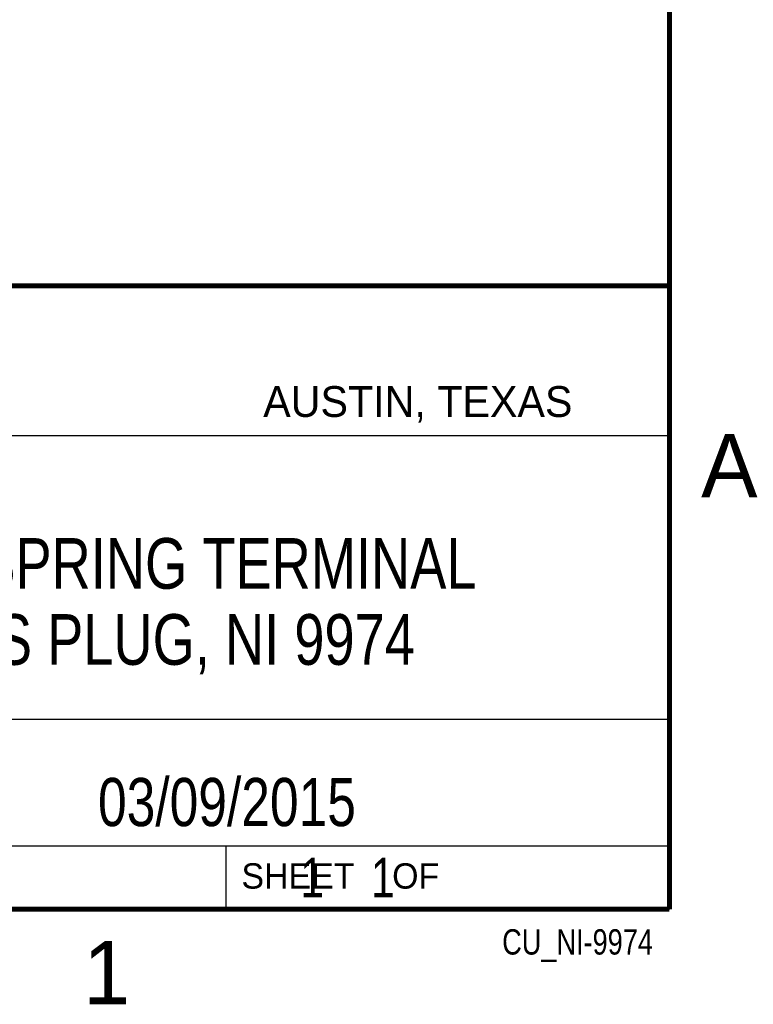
# Model space of a CAD drawing. Header units: inches. Extents: x 0 to 22, y 0 to 17.
# Tile 7 of 15: x 18.9 to 21.8, y 0.1 to 4. Entities that reach past the tile are written whole.
import ezdxf

# ---------------------------------------------------------------- set-up
doc = ezdxf.new("R2010")
doc.units = ezdxf.units.IN
doc.header["$LTSCALE"] = 1.21
doc.header["$MEASUREMENT"] = 0
doc.layers.get('0').update_dxf_attribs({"linetype": 'CONTINUOUS'})
doc.layers.add('DETAIL', color=7, linetype='CONTINUOUS')
doc.layers.add('NOTE', color=7, linetype='CONTINUOUS')
doc.styles.get("Standard").update_dxf_attribs({"font": 'txt', "width": 0.8})
doc.styles.add('TEXTSTYLE_2', font='txt')

msp = doc.modelspace()

# ---------------------------------------------------------------- linework, layer by layer
at = {"color": 2, "linetype": 'CONTINUOUS'}
for p, q in [((16.3737, 2.9596), (21.5037, 2.9596)), ((16.375, 2.96), (21.5, 2.96)), ((21.5037, 2.9596), (21.5037, 1.2496)), ((16.7288, 2.37), (21.5, 2.37)), ((16.3737, 1.2496), (21.5037, 1.2496)), ((18.01, 1.25), (21.5, 1.25)), ((21.5, 1.25), (21.5, 0.75)), ((16.375, 0.75), (21.5, 0.75)), ((18.01, 0.75), (21.5, 0.75)), ((19.75, 0.75), (21.5, 0.75)), ((19.75, 0.75), (19.75, 0.5)), ((21.5, 0.75), (21.5, 0.5)), ((19.75, 0.5), (21.5, 0.5)), ((20.4977, 0.4994), (21.4977, 0.4994)), ((20.4977, 0.4994), (20.4977, 0.4989)), ((20.4977, 0.4989), (21.4977, 0.4989)), ((21.4977, 0.4994), (21.4977, 0.4989))]:
    msp.add_line(p, q, dxfattribs=at)
at = {"color": 7, "linetype": 'CONTINUOUS', "const_width": 0.02}
for points in [[(21.5, 0.5), (21.5, 16.5)], [(13.6, 2.9595), (21.5, 2.96)], [(0.5, 0.5), (21.5, 0.5)]]:
    msp.add_lwpolyline(points, dxfattribs=at)

# ---------------------------------------------------------------- texts
at = {"color": 2, "linetype": 'CONTINUOUS', "attachment_point": 1, "line_spacing_factor": 0.9, "style": 'TEXTSTYLE_2'}
for s, insert, char_height, width in [('AUSTIN, TEXAS', (19.898, 2.5642), 0.121576, 1.580488), ('A', (21.625, 2.375), 0.25, 0.25), ('SHEET    OF', (19.8121, 0.6815), 0.1, 1.1), ('1', (19.1875, 0.375), 0.25, 0.25)]:
    msp.add_mtext(s, dxfattribs=dict(at, insert=insert, char_height=char_height, width=width))
at = {"layer": 'DETAIL', "color": 7, "linetype": 'CONTINUOUS', "insert": (19.8125, 0.7031), "char_height": 0.15625, "width": 1.375, "attachment_point": 1, "line_spacing_factor": 0.9}
msp.add_mtext('     1    1', dxfattribs=at)
at = {"layer": 'DETAIL', "color": 2, "linetype": 'CONTINUOUS', "insert": (21.4352, 0.4213), "char_height": 0.1, "width": 0.8, "attachment_point": 3, "line_spacing_factor": 0.9}
msp.add_mtext('CU_NI-9974', dxfattribs=at)
at = {"layer": 'NOTE', "color": 7, "linetype": 'CONTINUOUS', "attachment_point": 2, "line_spacing_factor": 0.9}
for s, insert, char_height, width in [('FRONT MOUNT SPRING TERMINAL\\PBLOCK, 36-POS PLUG, NI 9974', (18.9387, 1.9646), 0.2, 4.32), ('03/09/2015 ', (19.755, 1.0181), 0.19, 1.672)]:
    msp.add_mtext(s, dxfattribs=dict(at, insert=insert, char_height=char_height, width=width))

doc.saveas('drawing.dxf')
